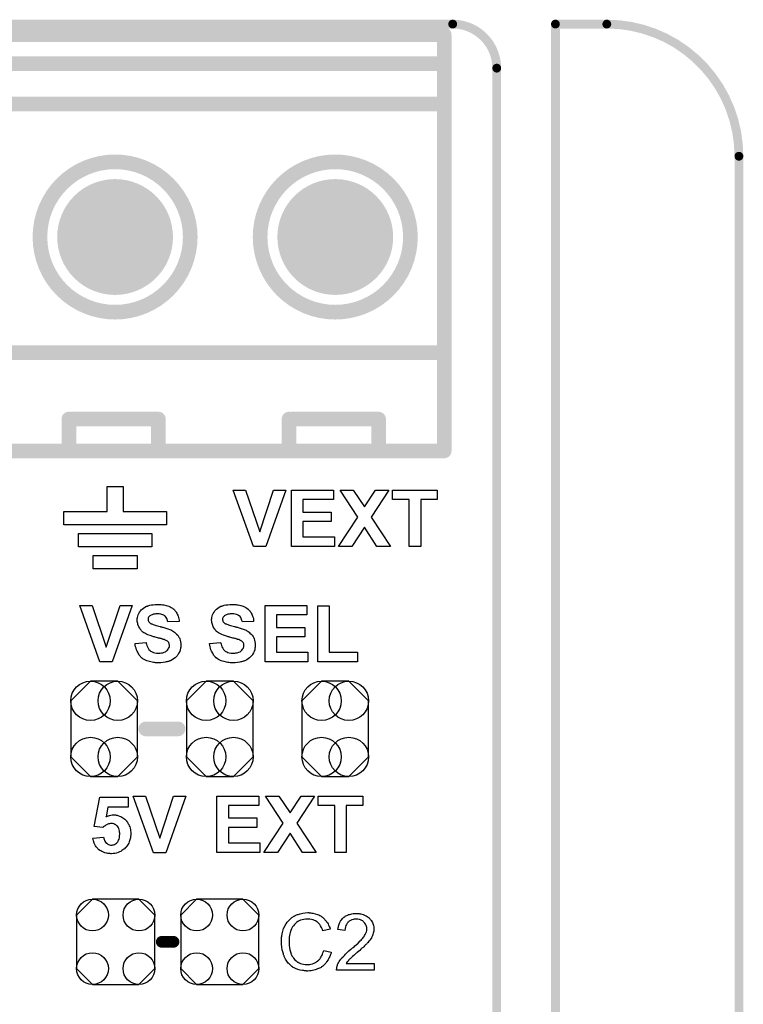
# Model space of a CAD drawing. Extents: x -0.07 to 0.95, y -0.15 to 2.1.
# Tile 16 of 16: x 0.46 to 0.95, y 1.43 to 2.1. Entities that reach past the tile are written whole.
import ezdxf

# ---------------------------------------------------------------- set-up
doc = ezdxf.new("R2010")
doc.units = 0
doc.layers.get('0').update_dxf_attribs({"linetype": 'CONTINUOUS'})
for name, color, linetype in [('gko', 6, 'CONTINUOUS'), ('gto', 2, 'CONTINUOUS'), ('gts', 1, 'CONTINUOUS')]:
    doc.layers.add(name, color=color, linetype=linetype)

# ---------------------------------------------------------------- blocks, each defined once
blk = doc.blocks.new('D12')
at = {"const_width": 0.003}
blk.add_lwpolyline([(-0.0015, 0, 1), (0.0015, 0, 1)], format="xyb", close=True, dxfattribs=at)
blk = doc.blocks.new('D11')
at = {"const_width": 0.005}
blk.add_lwpolyline([(-0.0025, 0, 1), (0.0025, 0, 1)], format="xyb", close=True, dxfattribs=at)
blk = doc.blocks.new('D14')
at = {"const_width": 0.004}
blk.add_lwpolyline([(-0.002, 0, 1), (0.002, 0, 1)], format="xyb", close=True, dxfattribs=at)
blk = doc.blocks.new('D30')
blk.add_lwpolyline([(-0.0227, 0.0191), (-0.0227, -0.0191), (-0.0093, -0.0325), (0.0093, -0.0325), (0.0227, -0.0191), (0.0227, 0.0191), (0.0093, 0.0325), (-0.0093, 0.0325)], close=True)
for centre in [(-0.0093, 0.0191), (0.0093, 0.0191), (-0.0093, -0.0191), (0.0093, -0.0191)]:
    blk.add_circle(centre, 0.0134)
blk = doc.blocks.new('D42')
blk.add_lwpolyline([(-0.0266, 0.0182), (-0.0266, -0.0182), (-0.0158, -0.029), (0.0158, -0.029), (0.0266, -0.0182), (0.0266, 0.0182), (0.0158, 0.029), (-0.0158, 0.029)], close=True)
for centre in [(-0.0158, 0.0182), (0.0158, 0.0182), (-0.0158, -0.0182), (0.0158, -0.0182)]:
    blk.add_circle(centre, 0.0108)
blk = doc.blocks.new('D49')
at = {"const_width": 0.03945}
blk.add_lwpolyline([(-0.019725, 0, 1), (0.019725, 0, 1)], format="xyb", close=True, dxfattribs=at)

msp = doc.modelspace()

# ---------------------------------------------------------------- linework, layer by layer
at = {"layer": 'gko', "color": 6, "const_width": 0.006}
for points in [[(0.145, 2.1), (0.755, 2.1)], [(0.825, 2.1), (0.86, 2.1)], [(0.825, 0.9764), (0.825, 2.1)], [(0.785, 2.07), (0.785, 2.07)], [(0.785, 2.07), (0.785, 2.07)], [(0.785, 1.06), (0.785, 2.07)], [(0.95, 2.01), (0.95, 2.01)], [(0.95, 2.01), (0.95, 2.01)], [(0.95, -0.05), (0.95, 2.01)]]:
    msp.add_lwpolyline(points, dxfattribs=at)
for points in [[(0.785, 2.07, 0.414214), (0.755, 2.1)], [(0.95, 2.01, 0.414214), (0.86, 2.1)]]:
    msp.add_lwpolyline(points, format="xyb", dxfattribs=at)
at = {"layer": 'gto', "color": 2}
for points, const_width in [([(0.1508, 2.0928), (0.7492, 2.0928)], 0.01), ([(0.7492, 1.8093), (0.7492, 2.0928)], 0.01), ([(0.1508, 2.0731), (0.7492, 2.0731)], 0.01), ([(0.1508, 2.0456), (0.7492, 2.0456)], 0.01), ([(0.4738, 1.955), (0.4738, 1.955)], 0.01), ([(0.5762, 1.955), (0.5762, 1.955)], 0.01), ([(0.5762, 1.955), (0.5762, 1.955)], 0.01), ([(0.6238, 1.955), (0.6238, 1.955)], 0.01), ([(0.7262, 1.955), (0.7262, 1.955)], 0.01), ([(0.7262, 1.955), (0.7262, 1.955)], 0.01), ([(0.1508, 1.8763), (0.7492, 1.8763)], 0.01), ([(0.4935, 1.8093), (0.4935, 1.831)], 0.01), ([(0.4955, 1.831), (0.5545, 1.831)], 0.01), ([(0.5545, 1.8093), (0.5545, 1.831)], 0.01), ([(0.6435, 1.8093), (0.6435, 1.831)], 0.01), ([(0.6455, 1.831), (0.7045, 1.831)], 0.01), ([(0.7045, 1.8093), (0.7045, 1.831)], 0.01), ([(0.1508, 1.8093), (0.7492, 1.8093)], 0.01), ([(0.5459, 1.62), (0.5679, 1.62)], 0.01), ([(0.5568, 1.475), (0.5648, 1.475)], 0.008)]:
    msp.add_lwpolyline(points, dxfattribs=dict(at, const_width=const_width))
at = {"layer": 'gto', "color": 2, "const_width": 0.01}
for points in [[(0.5762, 1.955, 1), (0.4738, 1.955)], [(0.7262, 1.955, 1), (0.6238, 1.955)], [(0.4738, 1.955, 1), (0.5762, 1.955)], [(0.6238, 1.955, 1), (0.7262, 1.955)]]:
    msp.add_lwpolyline(points, format="xyb", dxfattribs=at)
at = {"layer": 'gto', "color": 2}
for points in [[(0.5305, 1.768), (0.56, 1.768), (0.56, 1.759), (0.49, 1.759), (0.49, 1.768), (0.5195, 1.768), (0.5195, 1.785), (0.5305, 1.785), (0.5305, 1.768)], [(0.6276, 1.7443), (0.6192, 1.7443), (0.6055, 1.7827), (0.6138, 1.7827), (0.6236, 1.7543), (0.633, 1.7827), (0.6413, 1.7827), (0.6276, 1.7443)], [(0.6737, 1.7762), (0.653, 1.7762), (0.653, 1.7677), (0.6722, 1.7677), (0.6722, 1.7612), (0.653, 1.7612), (0.653, 1.7508), (0.6744, 1.7508), (0.6744, 1.7443), (0.6452, 1.7443), (0.6452, 1.7827), (0.6737, 1.7827), (0.6737, 1.7762)], [(0.6995, 1.7643), (0.7127, 1.7443), (0.7034, 1.7443), (0.6949, 1.7573), (0.6864, 1.7443), (0.6771, 1.7443), (0.6903, 1.7643), (0.6783, 1.7827), (0.6873, 1.7827), (0.6949, 1.7712), (0.7025, 1.7827), (0.7116, 1.7827), (0.6995, 1.7643)], [(0.7445, 1.7762), (0.7332, 1.7762), (0.7332, 1.7443), (0.7254, 1.7443), (0.7254, 1.7762), (0.7141, 1.7762), (0.7141, 1.7827), (0.7445, 1.7827), (0.7445, 1.7762)], [(0.55, 1.744), (0.5, 1.744), (0.5, 1.753), (0.55, 1.753), (0.55, 1.744)], [(0.54, 1.729), (0.51, 1.729), (0.51, 1.738), (0.54, 1.738), (0.54, 1.729)], [(0.523, 1.6657), (0.5147, 1.6657), (0.5009, 1.7041), (0.5093, 1.7041), (0.519, 1.6757), (0.5284, 1.7041), (0.5367, 1.7041), (0.523, 1.6657)], [(0.5552, 1.7048), (0.5558, 1.7047), (0.5565, 1.7047), (0.5572, 1.7046), (0.5581, 1.7045), (0.5598, 1.7041), (0.5607, 1.7038), (0.5616, 1.7035), (0.5625, 1.7031), (0.5633, 1.7027), (0.5641, 1.7022), (0.5648, 1.7016), (0.5649, 1.7016), (0.565, 1.7015), (0.5652, 1.7013), (0.5654, 1.7011), (0.5657, 1.7007), (0.566, 1.7004), (0.5663, 1.6999), (0.5667, 1.6994), (0.567, 1.6988), (0.5674, 1.6982), (0.5677, 1.6975), (0.568, 1.6967), (0.5683, 1.6959), (0.5685, 1.695), (0.5687, 1.6941), (0.5687, 1.6931), (0.5609, 1.6929), (0.5609, 1.6929), (0.5609, 1.693), (0.5608, 1.6934), (0.5607, 1.6939), (0.5605, 1.6945), (0.5602, 1.6952), (0.5598, 1.6959), (0.5593, 1.6965), (0.5588, 1.6971), (0.5587, 1.6971), (0.5585, 1.6973), (0.5581, 1.6975), (0.5576, 1.6977), (0.5569, 1.698), (0.5561, 1.6982), (0.5551, 1.6984), (0.5539, 1.6984), (0.5533, 1.6984), (0.5527, 1.6984), (0.552, 1.6982), (0.5512, 1.6981), (0.5503, 1.6978), (0.5495, 1.6975), (0.5487, 1.697), (0.5486, 1.6969), (0.5485, 1.6968), (0.5483, 1.6966), (0.5481, 1.6964), (0.5478, 1.696), (0.5476, 1.6956), (0.5475, 1.6951), (0.5475, 1.6946), (0.5475, 1.6945), (0.5475, 1.6944), (0.5475, 1.6941), (0.5476, 1.6938), (0.5477, 1.6934), (0.5479, 1.693), (0.5482, 1.6926), (0.5486, 1.6923), (0.5486, 1.6922), (0.5489, 1.692), (0.5491, 1.6919), (0.5493, 1.6918), (0.5496, 1.6916), (0.55, 1.6915), (0.5505, 1.6913), (0.551, 1.6911), (0.5516, 1.6909), (0.5522, 1.6906), (0.5529, 1.6904), (0.5538, 1.6902), (0.5547, 1.69), (0.5557, 1.6897), (0.5557, 1.6897), (0.5559, 1.6896), (0.5562, 1.6896), (0.5566, 1.6895), (0.5571, 1.6894), (0.5576, 1.6892), (0.5582, 1.689), (0.5588, 1.6889), (0.5602, 1.6884), (0.5616, 1.688), (0.5629, 1.6875), (0.5634, 1.6872), (0.564, 1.6869), (0.564, 1.6869), (0.5641, 1.6869), (0.5644, 1.6866), (0.5649, 1.6863), (0.5655, 1.6859), (0.5662, 1.6853), (0.5669, 1.6846), (0.5677, 1.6839), (0.5683, 1.683), (0.5683, 1.6829), (0.5685, 1.6825), (0.5688, 1.682), (0.569, 1.6813), (0.5693, 1.6804), (0.5696, 1.6794), (0.5698, 1.6782), (0.5698, 1.6769), (0.5698, 1.6768), (0.5698, 1.6767), (0.5698, 1.6765), (0.5698, 1.6763), (0.5698, 1.676), (0.5697, 1.6757), (0.5696, 1.6749), (0.5694, 1.6739), (0.569, 1.6728), (0.5685, 1.6718), (0.5679, 1.6707), (0.5679, 1.6706), (0.5678, 1.6705), (0.5676, 1.6702), (0.5672, 1.6697), (0.5666, 1.6691), (0.5659, 1.6683), (0.5649, 1.6677), (0.5639, 1.667), (0.5627, 1.6664), (0.5627, 1.6664), (0.5626, 1.6663), (0.5624, 1.6663), (0.5621, 1.6662), (0.5618, 1.6661), (0.5614, 1.6659), (0.5609, 1.6658), (0.5604, 1.6657), (0.5598, 1.6656), (0.5592, 1.6654), (0.5578, 1.6652), (0.5562, 1.6651), (0.5544, 1.665), (0.5537, 1.665), (0.5532, 1.6651), (0.5526, 1.6651), (0.5519, 1.6652), (0.5511, 1.6653), (0.5503, 1.6654), (0.5485, 1.6658), (0.5475, 1.6661), (0.5466, 1.6664), (0.5457, 1.6668), (0.5448, 1.6672), (0.544, 1.6677), (0.5432, 1.6683), (0.5431, 1.6684), (0.543, 1.6685), (0.5428, 1.6687), (0.5426, 1.6689), (0.5422, 1.6693), (0.5419, 1.6698), (0.5415, 1.6703), (0.5411, 1.6708), (0.5407, 1.6715), (0.5404, 1.6722), (0.54, 1.673), (0.5396, 1.6739), (0.5393, 1.6749), (0.539, 1.6759), (0.5387, 1.677), (0.5386, 1.6782), (0.5461, 1.6789), (0.5461, 1.6789), (0.5462, 1.6788), (0.5462, 1.6785), (0.5462, 1.6783), (0.5465, 1.6777), (0.5467, 1.6768), (0.5471, 1.6759), (0.5476, 1.6749), (0.5481, 1.6741), (0.5488, 1.6733), (0.549, 1.6733), (0.5492, 1.673), (0.5497, 1.6728), (0.5503, 1.6724), (0.5512, 1.6721), (0.5521, 1.6718), (0.5532, 1.6716), (0.5545, 1.6715), (0.5551, 1.6715), (0.5558, 1.6717), (0.5566, 1.6718), (0.5575, 1.6719), (0.5584, 1.6722), (0.5593, 1.6726), (0.5601, 1.6731), (0.5602, 1.6732), (0.5604, 1.6734), (0.5607, 1.6737), (0.5611, 1.6742), (0.5614, 1.6747), (0.5618, 1.6754), (0.562, 1.676), (0.5621, 1.6768), (0.5621, 1.6769), (0.5621, 1.677), (0.562, 1.6773), (0.5619, 1.6777), (0.5618, 1.678), (0.5617, 1.6784), (0.5615, 1.6788), (0.5612, 1.6792), (0.5612, 1.6792), (0.5611, 1.6793), (0.5609, 1.6795), (0.5606, 1.6797), (0.5602, 1.68), (0.5597, 1.6803), (0.5592, 1.6805), (0.5584, 1.6808), (0.5584, 1.6808), (0.5582, 1.6809), (0.5578, 1.681), (0.5575, 1.6811), (0.5572, 1.6812), (0.5568, 1.6813), (0.5563, 1.6815), (0.5558, 1.6816), (0.5553, 1.6818), (0.5546, 1.6819), (0.5539, 1.6821), (0.5531, 1.6823), (0.5522, 1.6825), (0.5522, 1.6825), (0.5519, 1.6826), (0.5516, 1.6827), (0.5512, 1.6828), (0.5507, 1.683), (0.5501, 1.6831), (0.5495, 1.6834), (0.5488, 1.6836), (0.5473, 1.6841), (0.546, 1.6848), (0.5452, 1.6851), (0.5446, 1.6855), (0.544, 1.6859), (0.5435, 1.6863), (0.5435, 1.6864), (0.5433, 1.6865), (0.5432, 1.6866), (0.543, 1.6869), (0.5427, 1.6872), (0.5424, 1.6876), (0.5421, 1.688), (0.5418, 1.6885), (0.5411, 1.6896), (0.5406, 1.691), (0.5404, 1.6917), (0.5402, 1.6924), (0.5401, 1.6932), (0.54, 1.6941), (0.54, 1.6941), (0.54, 1.6942), (0.54, 1.6944), (0.54, 1.6946), (0.5401, 1.6951), (0.5402, 1.6959), (0.5404, 1.6967), (0.5407, 1.6976), (0.5411, 1.6986), (0.5416, 1.6996), (0.5416, 1.6996), (0.5417, 1.6997), (0.542, 1.7), (0.5423, 1.7005), (0.5428, 1.701), (0.5435, 1.7016), (0.5443, 1.7023), (0.5453, 1.7029), (0.5464, 1.7035), (0.5465, 1.7035), (0.5466, 1.7035), (0.5467, 1.7036), (0.547, 1.7037), (0.5473, 1.7038), (0.5476, 1.7039), (0.5481, 1.704), (0.5486, 1.7042), (0.5497, 1.7044), (0.551, 1.7046), (0.5524, 1.7048), (0.554, 1.7048), (0.5547, 1.7048), (0.5552, 1.7048)], [(0.6059, 1.7048), (0.6065, 1.7047), (0.6072, 1.7047), (0.6079, 1.7046), (0.6088, 1.7045), (0.6106, 1.7041), (0.6114, 1.7038), (0.6123, 1.7035), (0.6132, 1.7031), (0.6141, 1.7027), (0.6148, 1.7022), (0.6156, 1.7016), (0.6156, 1.7016), (0.6157, 1.7015), (0.6159, 1.7013), (0.6161, 1.7011), (0.6164, 1.7007), (0.6167, 1.7004), (0.6171, 1.6999), (0.6174, 1.6994), (0.6178, 1.6988), (0.6181, 1.6982), (0.6184, 1.6975), (0.6187, 1.6967), (0.619, 1.6959), (0.6192, 1.695), (0.6194, 1.6941), (0.6194, 1.6931), (0.6117, 1.6929), (0.6117, 1.6929), (0.6117, 1.693), (0.6116, 1.6934), (0.6114, 1.6939), (0.6112, 1.6945), (0.6109, 1.6952), (0.6106, 1.6959), (0.6101, 1.6965), (0.6095, 1.6971), (0.6094, 1.6971), (0.6092, 1.6973), (0.6088, 1.6975), (0.6083, 1.6977), (0.6076, 1.698), (0.6068, 1.6982), (0.6058, 1.6984), (0.6046, 1.6984), (0.6041, 1.6984), (0.6035, 1.6984), (0.6027, 1.6982), (0.6019, 1.6981), (0.601, 1.6978), (0.6002, 1.6975), (0.5994, 1.697), (0.5993, 1.6969), (0.5992, 1.6968), (0.599, 1.6966), (0.5988, 1.6964), (0.5986, 1.696), (0.5983, 1.6956), (0.5982, 1.6951), (0.5982, 1.6946), (0.5982, 1.6945), (0.5982, 1.6944), (0.5982, 1.6941), (0.5983, 1.6938), (0.5985, 1.6934), (0.5986, 1.693), (0.5989, 1.6926), (0.5993, 1.6923), (0.5993, 1.6922), (0.5996, 1.692), (0.5998, 1.6919), (0.6001, 1.6918), (0.6003, 1.6916), (0.6007, 1.6915), (0.6012, 1.6913), (0.6017, 1.6911), (0.6023, 1.6909), (0.6029, 1.6906), (0.6037, 1.6904), (0.6045, 1.6902), (0.6054, 1.69), (0.6064, 1.6897), (0.6065, 1.6897), (0.6067, 1.6896), (0.6069, 1.6896), (0.6073, 1.6895), (0.6078, 1.6894), (0.6083, 1.6892), (0.6089, 1.689), (0.6096, 1.6889), (0.6109, 1.6884), (0.6123, 1.688), (0.6136, 1.6875), (0.6142, 1.6872), (0.6147, 1.6869), (0.6148, 1.6869), (0.6148, 1.6869), (0.6152, 1.6866), (0.6157, 1.6863), (0.6163, 1.6859), (0.6169, 1.6853), (0.6177, 1.6846), (0.6184, 1.6839), (0.619, 1.683), (0.619, 1.6829), (0.6192, 1.6825), (0.6195, 1.682), (0.6198, 1.6813), (0.62, 1.6804), (0.6203, 1.6794), (0.6205, 1.6782), (0.6205, 1.6769), (0.6205, 1.6768), (0.6205, 1.6767), (0.6205, 1.6765), (0.6205, 1.6763), (0.6205, 1.676), (0.6204, 1.6757), (0.6203, 1.6749), (0.6201, 1.6739), (0.6198, 1.6728), (0.6193, 1.6718), (0.6187, 1.6707), (0.6187, 1.6706), (0.6186, 1.6705), (0.6183, 1.6702), (0.6179, 1.6697), (0.6173, 1.6691), (0.6166, 1.6683), (0.6157, 1.6677), (0.6147, 1.667), (0.6134, 1.6664), (0.6134, 1.6664), (0.6133, 1.6663), (0.6131, 1.6663), (0.6128, 1.6662), (0.6125, 1.6661), (0.6121, 1.6659), (0.6117, 1.6658), (0.6112, 1.6657), (0.6106, 1.6656), (0.6099, 1.6654), (0.6085, 1.6652), (0.6069, 1.6651), (0.6051, 1.665), (0.6044, 1.665), (0.6039, 1.6651), (0.6033, 1.6651), (0.6026, 1.6652), (0.6018, 1.6653), (0.601, 1.6654), (0.5992, 1.6658), (0.5982, 1.6661), (0.5973, 1.6664), (0.5964, 1.6668), (0.5955, 1.6672), (0.5947, 1.6677), (0.5939, 1.6683), (0.5939, 1.6684), (0.5937, 1.6685), (0.5935, 1.6687), (0.5933, 1.6689), (0.593, 1.6693), (0.5926, 1.6698), (0.5922, 1.6703), (0.5919, 1.6708), (0.5915, 1.6715), (0.5911, 1.6722), (0.5907, 1.673), (0.5903, 1.6739), (0.59, 1.6749), (0.5897, 1.6759), (0.5895, 1.677), (0.5893, 1.6782), (0.5968, 1.6789), (0.5968, 1.6789), (0.5969, 1.6788), (0.5969, 1.6785), (0.597, 1.6783), (0.5972, 1.6777), (0.5975, 1.6768), (0.5978, 1.6759), (0.5983, 1.6749), (0.5988, 1.6741), (0.5996, 1.6733), (0.5997, 1.6733), (0.6, 1.673), (0.6004, 1.6728), (0.6011, 1.6724), (0.6019, 1.6721), (0.6028, 1.6718), (0.604, 1.6716), (0.6052, 1.6715), (0.6058, 1.6715), (0.6065, 1.6717), (0.6073, 1.6718), (0.6082, 1.6719), (0.6092, 1.6722), (0.6101, 1.6726), (0.6108, 1.6731), (0.6109, 1.6732), (0.6112, 1.6734), (0.6114, 1.6737), (0.6118, 1.6742), (0.6122, 1.6747), (0.6125, 1.6754), (0.6127, 1.676), (0.6128, 1.6768), (0.6128, 1.6769), (0.6128, 1.677), (0.6127, 1.6773), (0.6127, 1.6777), (0.6126, 1.678), (0.6124, 1.6784), (0.6122, 1.6788), (0.6119, 1.6792), (0.6119, 1.6792), (0.6118, 1.6793), (0.6116, 1.6795), (0.6113, 1.6797), (0.6109, 1.68), (0.6104, 1.6803), (0.6099, 1.6805), (0.6092, 1.6808), (0.6091, 1.6808), (0.6089, 1.6809), (0.6085, 1.681), (0.6082, 1.6811), (0.6079, 1.6812), (0.6075, 1.6813), (0.6071, 1.6815), (0.6066, 1.6816), (0.606, 1.6818), (0.6053, 1.6819), (0.6046, 1.6821), (0.6038, 1.6823), (0.603, 1.6825), (0.6029, 1.6825), (0.6027, 1.6826), (0.6023, 1.6827), (0.602, 1.6828), (0.6015, 1.683), (0.6008, 1.6831), (0.6002, 1.6834), (0.5995, 1.6836), (0.5981, 1.6841), (0.5967, 1.6848), (0.596, 1.6851), (0.5954, 1.6855), (0.5947, 1.6859), (0.5942, 1.6863), (0.5942, 1.6864), (0.5941, 1.6865), (0.5939, 1.6866), (0.5937, 1.6869), (0.5934, 1.6872), (0.5931, 1.6876), (0.5928, 1.688), (0.5925, 1.6885), (0.5919, 1.6896), (0.5913, 1.691), (0.5911, 1.6917), (0.5909, 1.6924), (0.5908, 1.6932), (0.5907, 1.6941), (0.5907, 1.6941), (0.5907, 1.6942), (0.5907, 1.6944), (0.5907, 1.6946), (0.5909, 1.6951), (0.591, 1.6959), (0.5911, 1.6967), (0.5914, 1.6976), (0.5918, 1.6986), (0.5924, 1.6996), (0.5924, 1.6996), (0.5924, 1.6997), (0.5927, 1.7), (0.593, 1.7005), (0.5936, 1.701), (0.5942, 1.7016), (0.5951, 1.7023), (0.596, 1.7029), (0.5971, 1.7035), (0.5972, 1.7035), (0.5973, 1.7035), (0.5975, 1.7036), (0.5977, 1.7037), (0.598, 1.7038), (0.5983, 1.7039), (0.5988, 1.704), (0.5993, 1.7042), (0.6004, 1.7044), (0.6017, 1.7046), (0.6031, 1.7048), (0.6047, 1.7048), (0.6054, 1.7048), (0.6059, 1.7048)], [(0.6556, 1.6976), (0.6349, 1.6976), (0.6349, 1.6891), (0.6542, 1.6891), (0.6542, 1.6826), (0.6349, 1.6826), (0.6349, 1.6722), (0.6563, 1.6722), (0.6563, 1.6657), (0.6272, 1.6657), (0.6272, 1.7041), (0.6556, 1.7041), (0.6556, 1.6976)], [(0.6709, 1.6722), (0.6902, 1.6722), (0.6902, 1.6657), (0.6631, 1.6657), (0.6631, 1.7039), (0.6709, 1.7039), (0.6709, 1.6722)], [(0.534, 1.5667), (0.5201, 1.5667), (0.5189, 1.5602), (0.519, 1.5602), (0.519, 1.5603), (0.5194, 1.5604), (0.5199, 1.5606), (0.5205, 1.5609), (0.5213, 1.5611), (0.5221, 1.5613), (0.523, 1.5614), (0.524, 1.5615), (0.5245, 1.5615), (0.5248, 1.5614), (0.5252, 1.5614), (0.5257, 1.5613), (0.5263, 1.5612), (0.5269, 1.561), (0.5281, 1.5606), (0.5289, 1.5603), (0.5295, 1.56), (0.5303, 1.5595), (0.531, 1.559), (0.5316, 1.5585), (0.5323, 1.5579), (0.5324, 1.5578), (0.5325, 1.5577), (0.5326, 1.5575), (0.5329, 1.5572), (0.5331, 1.5569), (0.5334, 1.5564), (0.5337, 1.5559), (0.534, 1.5554), (0.5344, 1.5548), (0.5346, 1.554), (0.535, 1.5533), (0.5352, 1.5525), (0.5354, 1.5516), (0.5356, 1.5507), (0.5357, 1.5497), (0.5358, 1.5486), (0.5358, 1.5485), (0.5358, 1.5484), (0.5358, 1.5482), (0.5357, 1.5478), (0.5357, 1.5474), (0.5356, 1.5469), (0.5355, 1.5463), (0.5354, 1.5458), (0.5351, 1.5444), (0.5346, 1.543), (0.5343, 1.5422), (0.5339, 1.5415), (0.5335, 1.5408), (0.533, 1.5401), (0.5329, 1.54), (0.5328, 1.5398), (0.5326, 1.5396), (0.5323, 1.5393), (0.5319, 1.5389), (0.5314, 1.5384), (0.5309, 1.538), (0.5303, 1.5376), (0.5295, 1.5371), (0.5288, 1.5366), (0.5279, 1.5362), (0.527, 1.5358), (0.526, 1.5354), (0.5249, 1.5352), (0.5238, 1.5351), (0.5225, 1.535), (0.522, 1.535), (0.5217, 1.5351), (0.5212, 1.5351), (0.5207, 1.5352), (0.5201, 1.5352), (0.5194, 1.5353), (0.5181, 1.5357), (0.5166, 1.5362), (0.5159, 1.5365), (0.5152, 1.5369), (0.5145, 1.5373), (0.5138, 1.5378), (0.5138, 1.5379), (0.5137, 1.5379), (0.5135, 1.5381), (0.5133, 1.5383), (0.5131, 1.5387), (0.5127, 1.539), (0.5124, 1.5394), (0.5121, 1.5398), (0.5117, 1.5404), (0.5114, 1.5409), (0.5108, 1.5423), (0.5102, 1.5438), (0.5101, 1.5446), (0.5099, 1.5455), (0.5172, 1.5463), (0.5172, 1.5462), (0.5173, 1.5459), (0.5174, 1.5454), (0.5175, 1.5448), (0.5178, 1.5442), (0.5181, 1.5435), (0.5185, 1.5429), (0.519, 1.5423), (0.5191, 1.5423), (0.5193, 1.5421), (0.5197, 1.5419), (0.5201, 1.5416), (0.5206, 1.5413), (0.5212, 1.5411), (0.5219, 1.5409), (0.5227, 1.5409), (0.5228, 1.5409), (0.523, 1.5409), (0.5235, 1.541), (0.524, 1.5411), (0.5247, 1.5413), (0.5253, 1.5417), (0.526, 1.5422), (0.5266, 1.5428), (0.5267, 1.5429), (0.5269, 1.5431), (0.5271, 1.5435), (0.5274, 1.5442), (0.5277, 1.545), (0.528, 1.5459), (0.5281, 1.5471), (0.5282, 1.5484), (0.5282, 1.5485), (0.5282, 1.5486), (0.5282, 1.5488), (0.5282, 1.549), (0.5281, 1.5497), (0.528, 1.5504), (0.5278, 1.5513), (0.5275, 1.5522), (0.5271, 1.553), (0.5266, 1.5538), (0.5265, 1.5538), (0.5263, 1.554), (0.5259, 1.5543), (0.5255, 1.5547), (0.5249, 1.555), (0.5242, 1.5553), (0.5233, 1.5555), (0.5224, 1.5556), (0.5221, 1.5556), (0.5219, 1.5555), (0.5213, 1.5554), (0.5205, 1.5553), (0.5197, 1.5549), (0.5187, 1.5544), (0.5182, 1.5541), (0.5177, 1.5537), (0.5172, 1.5533), (0.5167, 1.5528), (0.5108, 1.5536), (0.5146, 1.5736), (0.534, 1.5736), (0.534, 1.5667)], [(0.5595, 1.5357), (0.5511, 1.5357), (0.5374, 1.5741), (0.5457, 1.5741), (0.5555, 1.5457), (0.5649, 1.5741), (0.5732, 1.5741), (0.5595, 1.5357)], [(0.6229, 1.5678), (0.6022, 1.5678), (0.6022, 1.5594), (0.6215, 1.5594), (0.6215, 1.5529), (0.6022, 1.5529), (0.6022, 1.5424), (0.6236, 1.5424), (0.6236, 1.5359), (0.5944, 1.5359), (0.5944, 1.5743), (0.6229, 1.5743), (0.6229, 1.5678)], [(0.6488, 1.5559), (0.662, 1.5359), (0.6526, 1.5359), (0.6442, 1.5489), (0.6356, 1.5359), (0.6263, 1.5359), (0.6395, 1.5559), (0.6275, 1.5743), (0.6366, 1.5743), (0.6442, 1.5628), (0.6518, 1.5743), (0.6608, 1.5743), (0.6488, 1.5559)], [(0.6938, 1.5678), (0.6825, 1.5678), (0.6825, 1.5359), (0.6747, 1.5359), (0.6747, 1.5678), (0.6633, 1.5678), (0.6633, 1.5743), (0.6938, 1.5743), (0.6938, 1.5678)], [(0.6573, 1.4948), (0.6578, 1.4948), (0.6584, 1.4947), (0.659, 1.4946), (0.6598, 1.4945), (0.6613, 1.4941), (0.6629, 1.4936), (0.6637, 1.4933), (0.6645, 1.4929), (0.6653, 1.4924), (0.6661, 1.4919), (0.6661, 1.4919), (0.6662, 1.4918), (0.6665, 1.4916), (0.6667, 1.4914), (0.667, 1.4911), (0.6674, 1.4907), (0.6678, 1.4903), (0.6682, 1.4898), (0.6687, 1.4893), (0.6691, 1.4886), (0.6696, 1.4879), (0.6701, 1.4872), (0.6705, 1.4864), (0.6709, 1.4855), (0.6712, 1.4847), (0.6716, 1.4837), (0.6666, 1.4825), (0.6666, 1.4825), (0.6665, 1.4827), (0.6664, 1.4829), (0.6663, 1.4832), (0.6662, 1.4835), (0.666, 1.4839), (0.6656, 1.4848), (0.665, 1.4858), (0.6644, 1.4868), (0.6635, 1.4878), (0.6626, 1.4886), (0.6625, 1.4887), (0.6622, 1.4889), (0.6616, 1.4892), (0.6609, 1.4896), (0.66, 1.4899), (0.6589, 1.4903), (0.6576, 1.4905), (0.6563, 1.4905), (0.6558, 1.4905), (0.6555, 1.4905), (0.6551, 1.4905), (0.6547, 1.4904), (0.6536, 1.4903), (0.6525, 1.49), (0.6513, 1.4897), (0.65, 1.4891), (0.6488, 1.4884), (0.6488, 1.4884), (0.6487, 1.4883), (0.6483, 1.488), (0.6478, 1.4875), (0.6472, 1.4869), (0.6465, 1.486), (0.6458, 1.4851), (0.6452, 1.4839), (0.6447, 1.4827), (0.6447, 1.4826), (0.6446, 1.4825), (0.6445, 1.4823), (0.6445, 1.482), (0.6444, 1.4817), (0.6443, 1.4813), (0.6441, 1.4804), (0.6439, 1.4793), (0.6437, 1.4781), (0.6435, 1.4767), (0.6435, 1.4753), (0.6435, 1.4752), (0.6435, 1.4751), (0.6435, 1.4748), (0.6435, 1.4744), (0.6435, 1.4741), (0.6435, 1.4736), (0.6436, 1.473), (0.6437, 1.4724), (0.6438, 1.4711), (0.6441, 1.4696), (0.6444, 1.4682), (0.6449, 1.4667), (0.6449, 1.4667), (0.6449, 1.4666), (0.645, 1.4664), (0.6452, 1.4661), (0.6455, 1.4655), (0.646, 1.4647), (0.6466, 1.4638), (0.6474, 1.4628), (0.6483, 1.462), (0.6493, 1.4612), (0.6494, 1.4612), (0.6495, 1.4612), (0.6497, 1.4611), (0.6499, 1.461), (0.6502, 1.4608), (0.6505, 1.4607), (0.6513, 1.4603), (0.6523, 1.46), (0.6534, 1.4597), (0.6546, 1.4595), (0.6559, 1.4595), (0.6563, 1.4595), (0.6566, 1.4595), (0.657, 1.4595), (0.6574, 1.4596), (0.6584, 1.4598), (0.6595, 1.4601), (0.6607, 1.4605), (0.6619, 1.4611), (0.6625, 1.4615), (0.6631, 1.4619), (0.6631, 1.462), (0.6632, 1.462), (0.6634, 1.4622), (0.6636, 1.4623), (0.6638, 1.4626), (0.6641, 1.463), (0.6644, 1.4633), (0.6647, 1.4637), (0.665, 1.4642), (0.6654, 1.4648), (0.6657, 1.4653), (0.6661, 1.466), (0.6664, 1.4667), (0.6666, 1.4675), (0.6669, 1.4683), (0.6671, 1.4692), (0.6722, 1.468), (0.6722, 1.4679), (0.6722, 1.4677), (0.6721, 1.4673), (0.6719, 1.4669), (0.6717, 1.4664), (0.6715, 1.4658), (0.6712, 1.4651), (0.6709, 1.4644), (0.6701, 1.4628), (0.6691, 1.4613), (0.6685, 1.4605), (0.6679, 1.4597), (0.6672, 1.4591), (0.6665, 1.4584), (0.6664, 1.4583), (0.6663, 1.4582), (0.666, 1.4581), (0.6657, 1.4579), (0.6653, 1.4576), (0.6649, 1.4574), (0.6642, 1.4571), (0.6636, 1.4568), (0.6629, 1.4565), (0.6621, 1.4562), (0.6613, 1.4559), (0.6604, 1.4556), (0.6595, 1.4554), (0.6585, 1.4553), (0.6574, 1.4552), (0.6563, 1.4551), (0.6557, 1.4551), (0.6553, 1.4552), (0.6548, 1.4552), (0.6541, 1.4552), (0.6535, 1.4554), (0.6527, 1.4555), (0.6511, 1.4557), (0.6494, 1.4562), (0.6478, 1.4568), (0.647, 1.4572), (0.6462, 1.4576), (0.6462, 1.4577), (0.646, 1.4577), (0.6458, 1.4579), (0.6456, 1.4581), (0.6453, 1.4583), (0.6449, 1.4587), (0.6444, 1.4591), (0.644, 1.4595), (0.6435, 1.46), (0.643, 1.4605), (0.642, 1.4618), (0.6411, 1.4633), (0.6403, 1.465), (0.6403, 1.465), (0.6402, 1.4652), (0.6401, 1.4655), (0.6399, 1.4658), (0.6398, 1.4662), (0.6397, 1.4668), (0.6394, 1.4674), (0.6393, 1.4681), (0.6391, 1.4688), (0.6389, 1.4696), (0.6386, 1.4713), (0.6384, 1.4733), (0.6383, 1.4753), (0.6383, 1.4753), (0.6383, 1.4756), (0.6383, 1.4759), (0.6383, 1.4763), (0.6383, 1.4768), (0.6384, 1.4774), (0.6384, 1.4781), (0.6386, 1.4788), (0.6388, 1.4804), (0.6392, 1.4822), (0.6398, 1.484), (0.6406, 1.4857), (0.6406, 1.4858), (0.6407, 1.4859), (0.6408, 1.4862), (0.641, 1.4864), (0.6412, 1.4868), (0.6415, 1.4873), (0.6422, 1.4883), (0.6432, 1.4894), (0.6443, 1.4905), (0.6455, 1.4916), (0.647, 1.4925), (0.6471, 1.4926), (0.6473, 1.4926), (0.6475, 1.4928), (0.6478, 1.4929), (0.6482, 1.4931), (0.6487, 1.4933), (0.6492, 1.4935), (0.6498, 1.4937), (0.6505, 1.4939), (0.6512, 1.4941), (0.6528, 1.4945), (0.6545, 1.4948), (0.6564, 1.4949), (0.6569, 1.4949), (0.6573, 1.4948)], [(0.6902, 1.4943), (0.6907, 1.4943), (0.6912, 1.4942), (0.6918, 1.4941), (0.6924, 1.494), (0.6939, 1.4936), (0.6953, 1.493), (0.6961, 1.4927), (0.6968, 1.4923), (0.6974, 1.4918), (0.698, 1.4913), (0.6981, 1.4912), (0.6982, 1.4912), (0.6983, 1.4909), (0.6985, 1.4907), (0.6988, 1.4904), (0.6991, 1.49), (0.6994, 1.4897), (0.6997, 1.4892), (0.7003, 1.4881), (0.7008, 1.4868), (0.701, 1.4861), (0.7012, 1.4853), (0.7013, 1.4845), (0.7013, 1.4837), (0.7013, 1.4836), (0.7013, 1.4833), (0.7013, 1.4829), (0.7012, 1.4823), (0.7011, 1.4816), (0.7009, 1.4808), (0.7007, 1.48), (0.7003, 1.4792), (0.7003, 1.4791), (0.7002, 1.4788), (0.6999, 1.4783), (0.6996, 1.4777), (0.6992, 1.4771), (0.6986, 1.4762), (0.6979, 1.4754), (0.6972, 1.4744), (0.697, 1.4743), (0.6968, 1.474), (0.6965, 1.4737), (0.6962, 1.4734), (0.6959, 1.4731), (0.6954, 1.4727), (0.695, 1.4722), (0.6944, 1.4717), (0.6939, 1.4712), (0.6932, 1.4706), (0.6925, 1.4699), (0.6917, 1.4692), (0.6908, 1.4685), (0.6899, 1.4677), (0.6899, 1.4677), (0.6898, 1.4676), (0.6896, 1.4674), (0.6893, 1.4672), (0.6889, 1.4668), (0.6886, 1.4665), (0.6877, 1.4658), (0.6867, 1.465), (0.6858, 1.4641), (0.6851, 1.4634), (0.6847, 1.4631), (0.6845, 1.4628), (0.6844, 1.4628), (0.6842, 1.4626), (0.684, 1.4624), (0.6837, 1.4621), (0.6835, 1.4617), (0.6831, 1.4613), (0.6825, 1.4603), (0.7014, 1.4603), (0.7014, 1.4558), (0.6759, 1.4558), (0.6759, 1.4559), (0.6759, 1.4561), (0.6759, 1.4564), (0.676, 1.4569), (0.676, 1.4574), (0.6761, 1.4579), (0.6762, 1.4585), (0.6765, 1.4591), (0.6765, 1.4591), (0.6765, 1.4592), (0.6766, 1.4595), (0.6768, 1.46), (0.6772, 1.4607), (0.6776, 1.4615), (0.6782, 1.4623), (0.6788, 1.4632), (0.6796, 1.4642), (0.6796, 1.4642), (0.6797, 1.4643), (0.68, 1.4646), (0.6805, 1.4651), (0.6812, 1.4658), (0.682, 1.4667), (0.6831, 1.4677), (0.6843, 1.4688), (0.6857, 1.4699), (0.6858, 1.47), (0.686, 1.4702), (0.6863, 1.4704), (0.6867, 1.4708), (0.6872, 1.4712), (0.6878, 1.4717), (0.6884, 1.4723), (0.6892, 1.4729), (0.6906, 1.4742), (0.6919, 1.4756), (0.6926, 1.4762), (0.6932, 1.4769), (0.6938, 1.4775), (0.6942, 1.4781), (0.6942, 1.4782), (0.6943, 1.4782), (0.6944, 1.4784), (0.6946, 1.4786), (0.6949, 1.4792), (0.6954, 1.4799), (0.6958, 1.4808), (0.6962, 1.4818), (0.6964, 1.4828), (0.6965, 1.4838), (0.6965, 1.4839), (0.6965, 1.4839), (0.6964, 1.4843), (0.6964, 1.4848), (0.6962, 1.4854), (0.696, 1.4862), (0.6956, 1.487), (0.6951, 1.4878), (0.6944, 1.4885), (0.6943, 1.4887), (0.6941, 1.4889), (0.6937, 1.4892), (0.6931, 1.4895), (0.6923, 1.4899), (0.6914, 1.4902), (0.6903, 1.4904), (0.6892, 1.4905), (0.6888, 1.4905), (0.6886, 1.4904), (0.6879, 1.4904), (0.6872, 1.4902), (0.6863, 1.49), (0.6854, 1.4896), (0.6845, 1.4891), (0.6837, 1.4884), (0.6836, 1.4883), (0.6833, 1.488), (0.683, 1.4876), (0.6827, 1.4869), (0.6823, 1.4862), (0.682, 1.4852), (0.6817, 1.484), (0.6816, 1.4828), (0.6768, 1.4833), (0.6768, 1.4833), (0.6768, 1.4835), (0.6768, 1.4838), (0.6769, 1.4842), (0.677, 1.4846), (0.6771, 1.4851), (0.6773, 1.4857), (0.6775, 1.4863), (0.6779, 1.4877), (0.6786, 1.489), (0.679, 1.4897), (0.6795, 1.4903), (0.68, 1.4909), (0.6805, 1.4915), (0.6806, 1.4915), (0.6807, 1.4916), (0.6808, 1.4918), (0.6811, 1.4919), (0.6815, 1.4921), (0.6818, 1.4924), (0.6823, 1.4926), (0.6828, 1.4929), (0.6835, 1.4932), (0.6841, 1.4935), (0.6848, 1.4937), (0.6856, 1.4939), (0.6864, 1.4941), (0.6873, 1.4943), (0.6883, 1.4943), (0.6893, 1.4944), (0.6898, 1.4944), (0.6902, 1.4943)]]:
    msp.add_lwpolyline(points, dxfattribs=at)

# ---------------------------------------------------------------- block references
at = {"layer": 'gko'}
for p in [(0.755, 2.1), (0.755, 2.1), (0.825, 2.1), (0.825, 2.1), (0.86, 2.1), (0.86, 2.1), (0.785, 2.07), (0.785, 2.07), (0.785, 2.07), (0.785, 2.07), (0.95, 2.01), (0.95, 2.01), (0.95, 2.01), (0.95, 2.01)]:
    msp.add_blockref('D12', p, dxfattribs=at)
at = {"layer": 'gto'}
for name, p in [('D11', (0.7492, 2.0928)), ('D11', (0.7492, 2.0928)), ('D11', (0.7492, 2.0731)), ('D11', (0.7492, 2.0456)), ('D11', (0.4738, 1.955)), ('D11', (0.4738, 1.955)), ('D11', (0.5762, 1.955)), ('D11', (0.5762, 1.955)), ('D11', (0.5762, 1.955)), ('D11', (0.5762, 1.955)), ('D11', (0.6238, 1.955)), ('D11', (0.6238, 1.955)), ('D11', (0.7262, 1.955)), ('D11', (0.7262, 1.955)), ('D11', (0.7262, 1.955)), ('D11', (0.7262, 1.955)), ('D11', (0.7492, 1.8763)), ('D11', (0.4935, 1.831)), ('D11', (0.4955, 1.831)), ('D11', (0.5545, 1.831)), ('D11', (0.5545, 1.831)), ('D11', (0.6435, 1.831)), ('D11', (0.6455, 1.831)), ('D11', (0.7045, 1.831)), ('D11', (0.7045, 1.831)), ('D11', (0.4935, 1.8093)), ('D11', (0.5545, 1.8093)), ('D11', (0.6435, 1.8093)), ('D11', (0.7045, 1.8093)), ('D11', (0.7492, 1.8093)), ('D11', (0.5459, 1.62)), ('D11', (0.5679, 1.62)), ('D14', (0.5568, 1.475)), ('D14', (0.5648, 1.475))]:
    msp.add_blockref(name, p, dxfattribs=at)
at = {"layer": 'gts'}
for name, p in [('D49', (0.525, 1.955)), ('D49', (0.675, 1.955)), ('D30', (0.5175, 1.62)), ('D30', (0.5963, 1.62)), ('D30', (0.675, 1.62)), ('D42', (0.5254, 1.475)), ('D42', (0.5963, 1.475))]:
    msp.add_blockref(name, p, dxfattribs=at)

doc.saveas('drawing.dxf')
